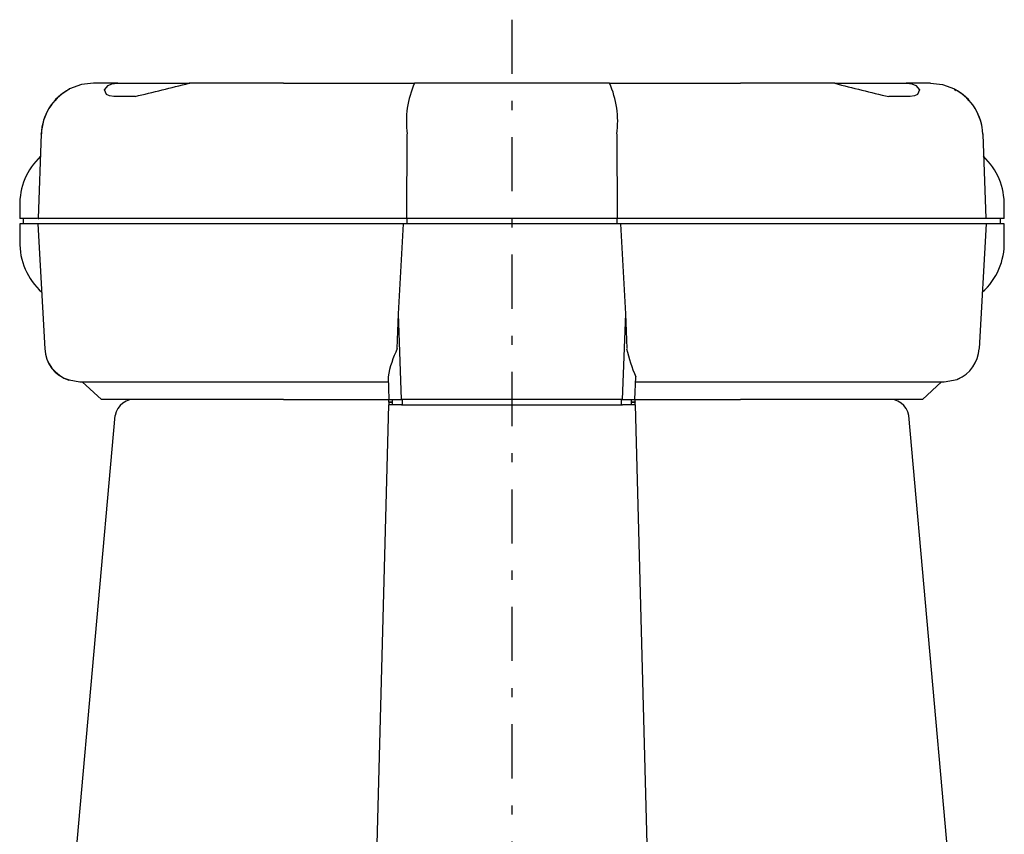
# Model space of a CAD drawing. Extents: x 81 to 346, y 34 to 270.
# Tile 4 of 4: x 288 to 344, y 153 to 200. Entities that reach past the tile are written whole.
import ezdxf

# ---------------------------------------------------------------- set-up
doc = ezdxf.new("R2010")
doc.units = 0
doc.header["$LTSCALE"] = 0.514
doc.header["$MEASUREMENT"] = 0
doc.linetypes.add('CENTER', pattern=[13, 6, -3, 1, -3])
doc.layers.add('0一般図-00', color=7, linetype='CONTINUOUS')

msp = doc.modelspace()

# ---------------------------------------------------------------- linework, layer by layer
at = {"layer": '0一般図-00', "color": 4, "linetype": 'CENTER'}
msp.add_line((316.37, 199.68), (316.37, 105.2), dxfattribs=at)
at = {"layer": '0一般図-00', "color": 7, "linetype": 'CONTINUOUS'}
for p, q in [((293.95, 196.07), (292.56, 196.07)), ((293.91, 196.07), (293.95, 196.07)), ((293.95, 196.07), (295.32, 196.07)), ((295.32, 196.07), (297.37, 196.07)), ((297.37, 196.07), (298.05, 196.07)), ((298.05, 196.07), (298.01, 196.07)), ((303.37, 196.07), (298.05, 196.07)), ((303.37, 196.07), (310.83, 196.07)), ((321.92, 196.07), (310.83, 196.07)), ((321.92, 196.07), (329.37, 196.07)), ((334.7, 196.07), (329.37, 196.07)), ((334.73, 196.07), (334.7, 196.07)), ((334.73, 196.07), (335.37, 196.07)), ((335.37, 196.07), (337.42, 196.07)), ((337.42, 196.07), (338.8, 196.07)), ((338.8, 196.07), (338.83, 196.07)), ((340.18, 196.07), (338.8, 196.07)), ((341.63, 195.64), (341.54, 195.74)), ((294.93, 195.31), (293.73, 195.31)), ((339.02, 195.31), (337.81, 195.31)), ((289.6, 193.18), (289.42, 188.37)), ((310.39, 188.37), (310.41, 193.17)), ((322.34, 193.17), (322.36, 188.37)), ((343.15, 193.17), (343.33, 188.37)), ((288.37, 189.07), (288.37, 188.37)), ((344.37, 188.37), (344.37, 189.07)), ((289.38, 188.37), (288.37, 188.37)), ((288.57, 188.37), (288.57, 188.07)), ((303.37, 188.37), (289.42, 188.37)), ((289.42, 188.37), (289.45, 188.37)), ((310.39, 188.37), (303.37, 188.37)), ((322.36, 188.37), (310.39, 188.37)), ((310.41, 188.07), (310.41, 188.37)), ((322.33, 188.37), (322.33, 188.07)), ((329.37, 188.37), (322.36, 188.37)), ((343.33, 188.37), (329.37, 188.37)), ((343.32, 188.37), (343.33, 188.37)), ((344.37, 188.37), (343.35, 188.37)), ((344.17, 188.07), (344.17, 188.37)), ((288.37, 188.07), (288.37, 187.07)), ((289.44, 188.07), (288.37, 188.07)), ((303.37, 188.07), (289.41, 188.07)), ((289.41, 188.07), (289.44, 188.07)), ((289.41, 188.07), (289.8, 180.95)), ((310.2, 188.07), (303.37, 188.07)), ((322.54, 188.07), (310.2, 188.07)), ((329.37, 188.07), (322.54, 188.07)), ((343.34, 188.07), (329.37, 188.07)), ((343.34, 188.07), (342.94, 180.96)), ((343.33, 188.07), (343.34, 188.07)), ((344.37, 188.07), (343.36, 188.07)), ((344.37, 187.07), (344.37, 188.07)), ((309.85, 180.96), (309.92, 182.95)), ((322.83, 182.95), (322.9, 180.96)), ((323.37, 178.07), (323.42, 179.36)), ((291.18, 179.19), (291.79, 179.07)), ((293.02, 178.07), (291.93, 179.07)), ((323.41, 179.07), (329.37, 179.07)), ((329.37, 179.07), (340.95, 179.07)), ((303.37, 178.07), (293.02, 178.07)), ((303.37, 178.07), (309.37, 178.07)), ((303.5, 178.07), (309.37, 178.07)), ((308.62, 149.17), (309.36, 177.77)), ((310.09, 177.77), (309.36, 177.77)), ((309.37, 177.91), (309.57, 177.91)), ((310.09, 177.77), (322.66, 177.77)), ((310.15, 177.77), (310.15, 178.07)), ((322.6, 177.77), (322.6, 178.07)), ((322.65, 178.07), (323.37, 178.07)), ((323.38, 177.77), (322.66, 177.77)), ((323.17, 177.77), (323.17, 178.07)), ((323.38, 177.92), (323.17, 177.92)), ((323.17, 177.91), (323.38, 177.91)), ((323.37, 178.07), (329.37, 178.07)), ((323.37, 178.07), (329.24, 178.07)), ((323.38, 177.91), (323.38, 177.92)), ((323.38, 177.77), (324.13, 149.17)), ((293.79, 177.16), (291.37, 150.07)), ((341.37, 150.07), (338.95, 177.16))]:
    msp.add_line(p, q, dxfattribs=at)
for points in [[(292.56, 196.07), (291.88, 195.99), (291.21, 195.74)], [(293.73, 195.31), (293.48, 195.34), (293.31, 195.43), (293.2, 195.69), (293.4, 195.94), (293.62, 196.03), (293.91, 196.07)], [(334.74, 196.07), (334.73, 196.07), (334.72, 196.07)], [(334.73, 196.07), (334.76, 196.06), (334.78, 196.06)], [(338.83, 196.07), (339.12, 196.03), (339.34, 195.94), (339.55, 195.69), (339.44, 195.43), (339.27, 195.34), (339.02, 195.31)], [(340.18, 196.07), (340.87, 195.99), (341.54, 195.74)], [(291.21, 195.74), (291.1, 195.66), (291.1, 195.66)], [(289.6, 193.17), (289.6, 193.18), (289.6, 193.18)], [(343.15, 193.18), (343.15, 193.18), (343.15, 193.17)], [(310.09, 178.07), (309.92, 182.95), (310.2, 188.07)], [(322.54, 188.07), (322.83, 182.95), (322.65, 178.07), (310.09, 178.07)], [(309.33, 179.36), (309.37, 178.07), (310.09, 178.07)], [(340.95, 179.07), (341.69, 179.21), (341.73, 179.23)], [(291.79, 179.07), (303.37, 179.07), (309.34, 179.07)], [(340.81, 179.07), (339.73, 178.07), (329.37, 178.07)], [(309.37, 177.91), (309.37, 177.85), (309.37, 177.8), (309.37, 177.78), (309.36, 177.77)], [(309.37, 177.92), (309.37, 177.98), (309.37, 178.03), (309.37, 178.06), (309.37, 178.07)], [(309.57, 177.92), (309.37, 177.92), (309.37, 177.91)], [(309.57, 177.77), (309.57, 178.07), (310.09, 178.07)], [(323.37, 178.07), (323.37, 178.06), (323.37, 178.03), (323.37, 177.98), (323.38, 177.92)], [(323.38, 177.77), (323.38, 177.78), (323.38, 177.8), (323.38, 177.85), (323.38, 177.91)]]:
    msp.add_lwpolyline(points, dxfattribs=at)
for centre, radius, start, end in [((272.37, 293.55), 100.795, 282.93321, 284.73471), ((315.78, 193.88), 5.415, 156.1365, 187.479), ((316.97, 193.88), 5.415, 352.521, 23.8635), ((360.45, 293.87), 101.133, 255.2683, 257.06375), ((292.6, 193.07), 3.004, 117.6147, 178.1425), ((292.57, 193.08), 2.969, 119.5815, 178.0198), ((340.15, 193.07), 3.004, 1.8577, 62.3851), ((340.18, 193.08), 2.969, 1.9802, 60.4185), ((292.11, 189.18), 3.734, 133.1032, 181.6831), ((340.64, 189.18), 3.732, 358.3011, 46.9126), ((340.64, 186.97), 3.738, 311.6023, 1.5448), ((292.1, 186.96), 3.724, 178.3529, 228.5), ((291.79, 181.07), 2, 183.1254, 251.8556), ((291.64, 180.96), 1.833, 179.9487, 255.5491), ((315.72, 178.16), 6.508, 154.5228, 169.3588), ((331.07, 182.74), 8.367, 192.2962, 203.8222), ((340.97, 181.05), 1.972, 292.4889, 357.3371), ((340.95, 181.07), 2, 292.8532, 356.7815), ((294.92, 176.93), 1.148, 83.647, 168.4533), ((337.83, 176.93), 1.148, 11.5466, 96.353)]:
    msp.add_arc(centre, radius, start, end, dxfattribs=at)

doc.saveas('drawing.dxf')
